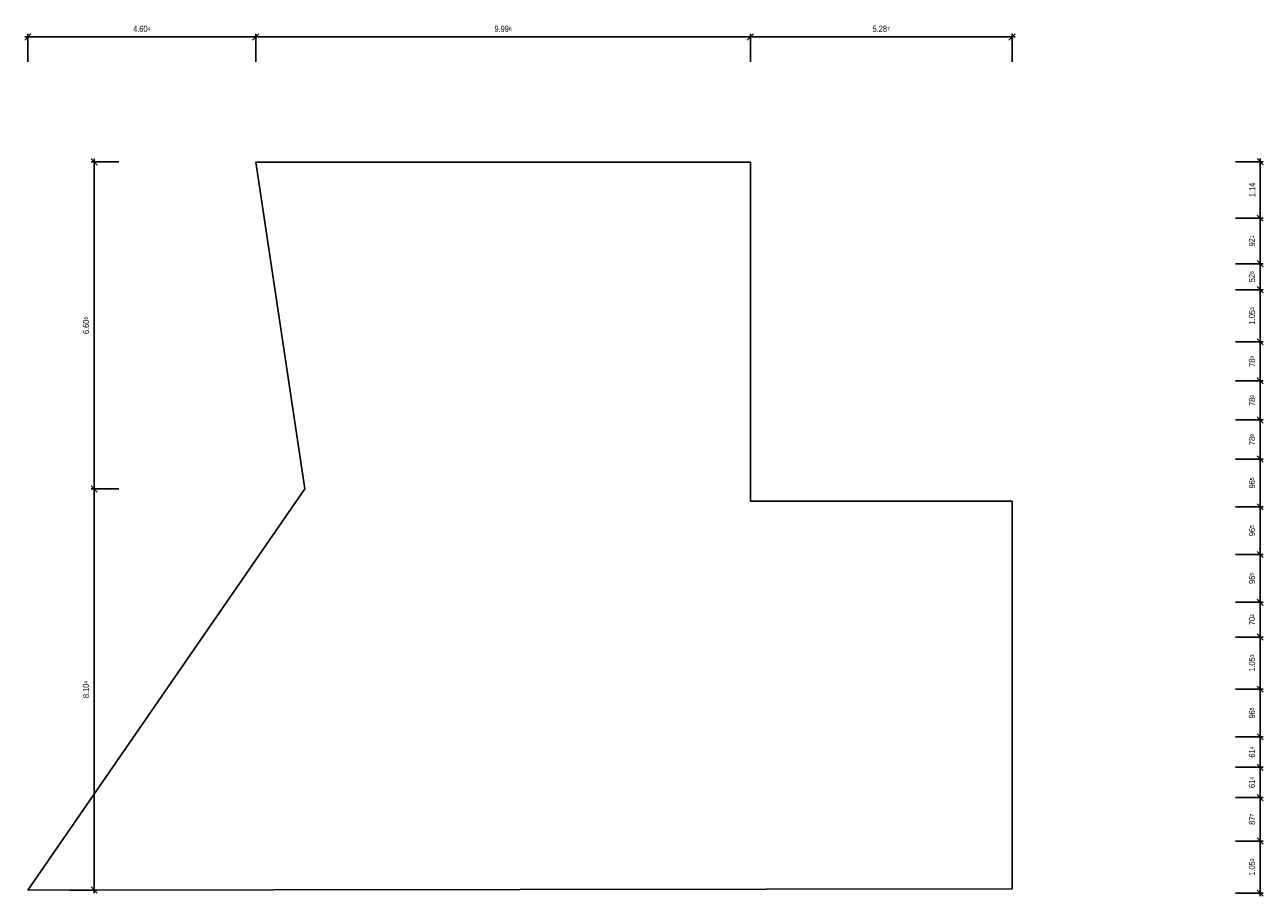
# Model space of a CAD drawing. Extents: x 35.7 to 60.8, y 24.4 to 42.
import ezdxf

# ---------------------------------------------------------------- set-up
doc = ezdxf.new("R2010")
doc.units = 0
doc.header["$MEASUREMENT"] = 0
doc.linetypes.add('PUNKTX2', pattern=[0.5, 0, -0.5])
doc.layers.add('Raum_____PA', color=202, linetype='PUNKTX2', plot=False)
doc.layers.add('Raum__B50PA', color=7, linetype='Continuous')
doc.styles.add('ArialNarrow', font='arialn.ttf')
doc.dimstyles.new('ARSO_M050_T025', dxfattribs={"dimtxt": 0.125, "dimasz": 0.125, "dimexe": 0.0625, "dimexo": 0, "dimgap": 0.1, "dimtad": 1, "dimdec": 4, "dimrnd": 0.0025, "dimzin": 4, "dimdsep": 46, "dimtxsty": 'ArialNarrow', "dimblk": 'OBLIQUE', "dimcen": 0.045, "dimdle": 0.0625, "dimclrd": 256, "dimclre": 256, "dimclrt": 256, "dimadec": 0, "dimazin": 0, "dimtfac": 1, "dimtdec": 4, "dimtmove": 2, "dimatfit": 3, "dimfxl": 0, "dimtolj": 1, "dimtzin": 0, "dimlwd": -1, "dimlwe": -1, "dimarcsym": 0})

# ---------------------------------------------------------------- blocks, each defined once
blk = doc.blocks.new('_Oblique')
at = {"color": 0, "linetype": 'ByBlock', "lineweight": -2}
blk.add_line((-0.5, -0.5), (0.5, 0.5), dxfattribs=at)
blk = doc.blocks.new('*D6')
at = {"layer": 'Defpoints', "color": 0}
for p in [(40.416, 41.716), (40.416, 39.189), (35.812, 24.478)]:
    blk.add_point(p, dxfattribs=at)
at = {"layer": 'Raum__B50PA'}
for p, q in [((35.75, 41.716), (40.478, 41.716)), ((35.812, 41.216), (35.812, 41.779)), ((40.416, 41.216), (40.416, 41.779))]:
    blk.add_line(p, q, dxfattribs=at)
at = {"layer": 'Raum__B50PA', "xscale": 0.125, "yscale": 0.125, "zscale": 0.125, "rotation": 180}
blk.add_blockref('_Oblique', (35.812, 41.716), dxfattribs=at)
at = {"layer": 'Raum__B50PA', "xscale": 0.125, "yscale": 0.125, "zscale": 0.125}
blk.add_blockref('_Oblique', (40.416, 41.716), dxfattribs=at)
at = {"layer": 'Raum__B50PA', "insert": (38.114, 41.88), "char_height": 0.125, "attachment_point": 5, "style": 'ArialNarrow'}
blk.add_mtext('\\A1;\\A1;4.60\\Q;{\\A1;{\\H.075;\\S4;}}', dxfattribs=at)
blk = doc.blocks.new('*D7')
at = {"layer": 'Defpoints', "color": 0}
for p in [(50.412, 41.716), (40.416, 39.189), (50.412, 39.189)]:
    blk.add_point(p, dxfattribs=at)
at = {"layer": 'Raum__B50PA'}
for p, q in [((40.353, 41.716), (50.474, 41.716)), ((40.416, 41.216), (40.416, 41.779)), ((50.412, 41.216), (50.412, 41.779))]:
    blk.add_line(p, q, dxfattribs=at)
at = {"layer": 'Raum__B50PA', "xscale": 0.125, "yscale": 0.125, "zscale": 0.125, "rotation": 180}
blk.add_blockref('_Oblique', (40.416, 41.716), dxfattribs=at)
at = {"layer": 'Raum__B50PA', "xscale": 0.125, "yscale": 0.125, "zscale": 0.125}
blk.add_blockref('_Oblique', (50.412, 41.716), dxfattribs=at)
at = {"layer": 'Raum__B50PA', "insert": (45.414, 41.88), "char_height": 0.125, "attachment_point": 5, "style": 'ArialNarrow'}
blk.add_mtext('\\A1;\\A1;9.99\\Q;{\\A1;{\\H.075;\\S6;}}', dxfattribs=at)
blk = doc.blocks.new('*D8')
at = {"layer": 'Defpoints', "color": 0}
for p in [(55.699, 41.716), (50.412, 39.189), (55.699, 32.335)]:
    blk.add_point(p, dxfattribs=at)
at = {"layer": 'Raum__B50PA'}
for p, q in [((50.349, 41.716), (55.761, 41.716)), ((50.412, 41.216), (50.412, 41.779)), ((55.699, 41.216), (55.699, 41.779))]:
    blk.add_line(p, q, dxfattribs=at)
at = {"layer": 'Raum__B50PA', "xscale": 0.125, "yscale": 0.125, "zscale": 0.125, "rotation": 180}
blk.add_blockref('_Oblique', (50.412, 41.716), dxfattribs=at)
at = {"layer": 'Raum__B50PA', "xscale": 0.125, "yscale": 0.125, "zscale": 0.125}
blk.add_blockref('_Oblique', (55.699, 41.716), dxfattribs=at)
at = {"layer": 'Raum__B50PA', "insert": (53.055, 41.88), "char_height": 0.125, "attachment_point": 5, "style": 'ArialNarrow'}
blk.add_mtext('\\A1;\\A1;5.28\\Q;{\\A1;{\\H.075;\\S7;}}', dxfattribs=at)
blk = doc.blocks.new('*D9')
at = {"layer": 'Defpoints', "color": 0}
for p in [(37.151, 32.583), (41.407, 32.583), (35.812, 24.478)]:
    blk.add_point(p, dxfattribs=at)
at = {"layer": 'Raum__B50PA'}
for p, q in [((37.651, 32.583), (37.088, 32.583)), ((37.151, 24.416), (37.151, 32.645)), ((36.651, 24.478), (37.213, 24.478))]:
    blk.add_line(p, q, dxfattribs=at)
at = {"layer": 'Raum__B50PA', "xscale": 0.125, "yscale": 0.125, "zscale": 0.125}
for p, rotation in [((37.151, 32.583), 90), ((37.151, 24.478), 270)]:
    blk.add_blockref('_Oblique', p, dxfattribs=dict(at, rotation=rotation))
at = {"layer": 'Raum__B50PA', "insert": (36.987, 28.531), "char_height": 0.125, "attachment_point": 5, "rotation": 90, "style": 'ArialNarrow'}
blk.add_mtext('\\A1;\\A1;8.10\\Q;{\\A1;{\\H.075;\\S4;}}', dxfattribs=at)
blk = doc.blocks.new('*D10')
at = {"layer": 'Defpoints', "color": 0}
for p in [(37.151, 39.189), (40.416, 39.189), (41.407, 32.583)]:
    blk.add_point(p, dxfattribs=at)
at = {"layer": 'Raum__B50PA'}
for p, q in [((37.651, 39.189), (37.088, 39.189)), ((37.151, 32.52), (37.151, 39.251)), ((37.651, 32.583), (37.088, 32.583))]:
    blk.add_line(p, q, dxfattribs=at)
at = {"layer": 'Raum__B50PA', "xscale": 0.125, "yscale": 0.125, "zscale": 0.125}
for p, rotation in [((37.151, 39.189), 90), ((37.151, 32.583), 270)]:
    blk.add_blockref('_Oblique', p, dxfattribs=dict(at, rotation=rotation))
at = {"layer": 'Raum__B50PA', "insert": (36.987, 35.886), "char_height": 0.125, "attachment_point": 5, "rotation": 90, "style": 'ArialNarrow'}
blk.add_mtext('\\A1;\\A1;6.60\\Q;{\\A1;{\\H.075;\\S6;}}', dxfattribs=at)
blk = doc.blocks.new('*D11')
at = {"layer": 'Defpoints', "color": 0}
for p in [(58.123, 39.195), (58.694, 38.055), (60.712, 38.055)]:
    blk.add_point(p, dxfattribs=at)
at = {"layer": 'Raum__B50PA'}
for p, q in [((60.212, 39.195), (60.774, 39.195)), ((60.712, 39.258), (60.712, 37.992)), ((60.212, 38.055), (60.774, 38.055))]:
    blk.add_line(p, q, dxfattribs=at)
at = {"layer": 'Raum__B50PA', "xscale": 0.125, "yscale": 0.125, "zscale": 0.125}
for p, rotation in [((60.712, 39.195), 90), ((60.712, 38.055), 270)]:
    blk.add_blockref('_Oblique', p, dxfattribs=dict(at, rotation=rotation))
at = {"layer": 'Raum__B50PA', "insert": (60.549, 38.625), "char_height": 0.125, "attachment_point": 5, "rotation": 90, "style": 'ArialNarrow'}
blk.add_mtext('\\A1;\\A1;1.14', dxfattribs=at)
blk = doc.blocks.new('*D12')
at = {"layer": 'Defpoints', "color": 0}
for p in [(58.694, 38.055), (58.255, 37.134), (60.712, 37.134)]:
    blk.add_point(p, dxfattribs=at)
at = {"layer": 'Raum__B50PA'}
for p, q in [((60.212, 38.055), (60.774, 38.055)), ((60.712, 38.117), (60.712, 37.071)), ((60.212, 37.134), (60.774, 37.134))]:
    blk.add_line(p, q, dxfattribs=at)
at = {"layer": 'Raum__B50PA', "xscale": 0.125, "yscale": 0.125, "zscale": 0.125}
for p, rotation in [((60.712, 38.055), 90), ((60.712, 37.134), 270)]:
    blk.add_blockref('_Oblique', p, dxfattribs=dict(at, rotation=rotation))
at = {"layer": 'Raum__B50PA', "insert": (60.548, 37.594), "char_height": 0.125, "attachment_point": 5, "rotation": 90, "style": 'ArialNarrow'}
blk.add_mtext('\\A1;\\A1;92\\Q;{\\A1;{\\H.075;\\S1;}}', dxfattribs=at)
blk = doc.blocks.new('*D13')
at = {"layer": 'Defpoints', "color": 0}
for p in [(58.255, 37.134), (58.255, 36.608), (60.712, 36.608)]:
    blk.add_point(p, dxfattribs=at)
at = {"layer": 'Raum__B50PA'}
for p, q in [((60.212, 37.134), (60.774, 37.134)), ((60.712, 37.196), (60.712, 36.545)), ((60.212, 36.608), (60.774, 36.608))]:
    blk.add_line(p, q, dxfattribs=at)
at = {"layer": 'Raum__B50PA', "xscale": 0.125, "yscale": 0.125, "zscale": 0.125}
for p, rotation in [((60.712, 37.134), 90), ((60.712, 36.608), 270)]:
    blk.add_blockref('_Oblique', p, dxfattribs=dict(at, rotation=rotation))
at = {"layer": 'Raum__B50PA', "insert": (60.548, 36.871), "char_height": 0.125, "attachment_point": 5, "rotation": 90, "style": 'ArialNarrow'}
blk.add_mtext('\\A1;\\A1;52\\Q;{\\A1;{\\H.075;\\S6;}}', dxfattribs=at)
blk = doc.blocks.new('*D14')
at = {"layer": 'Defpoints', "color": 0}
for p in [(58.255, 36.608), (58.562, 35.555), (60.712, 35.555)]:
    blk.add_point(p, dxfattribs=at)
at = {"layer": 'Raum__B50PA'}
for p, q in [((60.212, 36.608), (60.774, 36.608)), ((60.712, 36.67), (60.712, 35.493)), ((60.212, 35.555), (60.774, 35.555))]:
    blk.add_line(p, q, dxfattribs=at)
at = {"layer": 'Raum__B50PA', "xscale": 0.125, "yscale": 0.125, "zscale": 0.125}
for p, rotation in [((60.712, 36.608), 90), ((60.712, 35.555), 270)]:
    blk.add_blockref('_Oblique', p, dxfattribs=dict(at, rotation=rotation))
at = {"layer": 'Raum__B50PA', "insert": (60.548, 36.081), "char_height": 0.125, "attachment_point": 5, "rotation": 90, "style": 'ArialNarrow'}
blk.add_mtext('\\A1;\\A1;1.05\\Q;{\\A1;{\\H.075;\\S3;}}', dxfattribs=at)
blk = doc.blocks.new('*D15')
at = {"layer": 'Defpoints', "color": 0}
for p in [(58.562, 35.555), (58.386, 34.766), (60.712, 34.766)]:
    blk.add_point(p, dxfattribs=at)
at = {"layer": 'Raum__B50PA'}
for p, q in [((60.212, 35.555), (60.774, 35.555)), ((60.712, 35.618), (60.712, 34.703)), ((60.212, 34.766), (60.774, 34.766))]:
    blk.add_line(p, q, dxfattribs=at)
at = {"layer": 'Raum__B50PA', "xscale": 0.125, "yscale": 0.125, "zscale": 0.125}
for p, rotation in [((60.712, 35.555), 90), ((60.712, 34.766), 270)]:
    blk.add_blockref('_Oblique', p, dxfattribs=dict(at, rotation=rotation))
at = {"layer": 'Raum__B50PA', "insert": (60.548, 35.16), "char_height": 0.125, "attachment_point": 5, "rotation": 90, "style": 'ArialNarrow'}
blk.add_mtext('\\A1;\\A1;78\\Q;{\\A1;{\\H.075;\\S9;}}', dxfattribs=at)
blk = doc.blocks.new('*D16')
at = {"layer": 'Defpoints', "color": 0}
for p in [(58.386, 34.766), (58.211, 33.976), (60.712, 33.976)]:
    blk.add_point(p, dxfattribs=at)
at = {"layer": 'Raum__B50PA'}
for p, q in [((60.712, 34.828), (60.712, 33.914)), ((60.212, 34.766), (60.774, 34.766)), ((60.212, 33.976), (60.774, 33.976))]:
    blk.add_line(p, q, dxfattribs=at)
at = {"layer": 'Raum__B50PA', "xscale": 0.125, "yscale": 0.125, "zscale": 0.125}
for p, rotation in [((60.712, 34.766), 90), ((60.712, 33.976), 270)]:
    blk.add_blockref('_Oblique', p, dxfattribs=dict(at, rotation=rotation))
at = {"layer": 'Raum__B50PA', "insert": (60.548, 34.371), "char_height": 0.125, "attachment_point": 5, "rotation": 90, "style": 'ArialNarrow'}
blk.add_mtext('\\A1;\\A1;78\\Q;{\\A1;{\\H.075;\\S9;}}', dxfattribs=at)
blk = doc.blocks.new('*D17')
at = {"layer": 'Defpoints', "color": 0}
for p in [(58.211, 33.976), (58.211, 33.187), (60.712, 33.187)]:
    blk.add_point(p, dxfattribs=at)
at = {"layer": 'Raum__B50PA'}
for p, q in [((60.712, 34.039), (60.712, 33.124)), ((60.212, 33.976), (60.774, 33.976)), ((60.212, 33.187), (60.774, 33.187))]:
    blk.add_line(p, q, dxfattribs=at)
at = {"layer": 'Raum__B50PA', "xscale": 0.125, "yscale": 0.125, "zscale": 0.125}
for p, rotation in [((60.712, 33.976), 90), ((60.712, 33.187), 270)]:
    blk.add_blockref('_Oblique', p, dxfattribs=dict(at, rotation=rotation))
at = {"layer": 'Raum__B50PA', "insert": (60.548, 33.581), "char_height": 0.125, "attachment_point": 5, "rotation": 90, "style": 'ArialNarrow'}
blk.add_mtext('\\A1;\\A1;78\\Q;{\\A1;{\\H.075;\\S9;}}', dxfattribs=at)
blk = doc.blocks.new('*D18')
at = {"layer": 'Defpoints', "color": 0}
for p in [(58.211, 33.187), (58.65, 32.222), (60.712, 32.222)]:
    blk.add_point(p, dxfattribs=at)
at = {"layer": 'Raum__B50PA'}
for p, q in [((60.212, 33.187), (60.774, 33.187)), ((60.712, 33.249), (60.712, 32.159)), ((60.212, 32.222), (60.774, 32.222))]:
    blk.add_line(p, q, dxfattribs=at)
at = {"layer": 'Raum__B50PA', "xscale": 0.125, "yscale": 0.125, "zscale": 0.125}
for p, rotation in [((60.712, 33.187), 90), ((60.712, 32.222), 270)]:
    blk.add_blockref('_Oblique', p, dxfattribs=dict(at, rotation=rotation))
at = {"layer": 'Raum__B50PA', "insert": (60.548, 32.704), "char_height": 0.125, "attachment_point": 5, "rotation": 90, "style": 'ArialNarrow'}
blk.add_mtext('\\A1;\\A1;96\\Q;{\\A1;{\\H.075;\\S5;}}', dxfattribs=at)
blk = doc.blocks.new('*D19')
at = {"layer": 'Defpoints', "color": 0}
for p in [(58.65, 32.222), (58.781, 31.257), (60.712, 31.257)]:
    blk.add_point(p, dxfattribs=at)
at = {"layer": 'Raum__B50PA'}
for p, q in [((60.712, 32.284), (60.712, 31.195)), ((60.212, 32.222), (60.774, 32.222)), ((60.212, 31.257), (60.774, 31.257))]:
    blk.add_line(p, q, dxfattribs=at)
at = {"layer": 'Raum__B50PA', "xscale": 0.125, "yscale": 0.125, "zscale": 0.125}
for p, rotation in [((60.712, 32.222), 90), ((60.712, 31.257), 270)]:
    blk.add_blockref('_Oblique', p, dxfattribs=dict(at, rotation=rotation))
at = {"layer": 'Raum__B50PA', "insert": (60.548, 31.74), "char_height": 0.125, "attachment_point": 5, "rotation": 90, "style": 'ArialNarrow'}
blk.add_mtext('\\A1;\\A1;96\\Q;{\\A1;{\\H.075;\\S5;}}', dxfattribs=at)
blk = doc.blocks.new('*D20')
at = {"layer": 'Defpoints', "color": 0}
for p in [(58.781, 31.257), (58.211, 30.292), (60.712, 30.292)]:
    blk.add_point(p, dxfattribs=at)
at = {"layer": 'Raum__B50PA'}
for p, q in [((60.712, 31.32), (60.712, 30.23)), ((60.212, 31.257), (60.774, 31.257)), ((60.212, 30.292), (60.774, 30.292))]:
    blk.add_line(p, q, dxfattribs=at)
at = {"layer": 'Raum__B50PA', "xscale": 0.125, "yscale": 0.125, "zscale": 0.125}
for p, rotation in [((60.712, 31.257), 90), ((60.712, 30.292), 270)]:
    blk.add_blockref('_Oblique', p, dxfattribs=dict(at, rotation=rotation))
at = {"layer": 'Raum__B50PA', "insert": (60.548, 30.775), "char_height": 0.125, "attachment_point": 5, "rotation": 90, "style": 'ArialNarrow'}
blk.add_mtext('\\A1;\\A1;96\\Q;{\\A1;{\\H.075;\\S5;}}', dxfattribs=at)
blk = doc.blocks.new('*D21')
at = {"layer": 'Defpoints', "color": 0}
for p in [(58.211, 30.292), (57.948, 29.591), (60.712, 29.591)]:
    blk.add_point(p, dxfattribs=at)
at = {"layer": 'Raum__B50PA'}
for p, q in [((60.212, 30.292), (60.774, 30.292)), ((60.712, 30.355), (60.712, 29.528)), ((60.212, 29.591), (60.774, 29.591))]:
    blk.add_line(p, q, dxfattribs=at)
at = {"layer": 'Raum__B50PA', "xscale": 0.125, "yscale": 0.125, "zscale": 0.125}
for p, rotation in [((60.712, 30.292), 90), ((60.712, 29.591), 270)]:
    blk.add_blockref('_Oblique', p, dxfattribs=dict(at, rotation=rotation))
at = {"layer": 'Raum__B50PA', "insert": (60.548, 29.941), "char_height": 0.125, "attachment_point": 5, "rotation": 90, "style": 'ArialNarrow'}
blk.add_mtext('\\A1;\\A1;70\\Q;{\\A1;{\\H.075;\\S2;}}', dxfattribs=at)
blk = doc.blocks.new('*D22')
at = {"layer": 'Defpoints', "color": 0}
for p in [(57.948, 29.591), (58.035, 28.538), (60.712, 28.538)]:
    blk.add_point(p, dxfattribs=at)
at = {"layer": 'Raum__B50PA'}
for p, q in [((60.212, 29.591), (60.774, 29.591)), ((60.712, 29.653), (60.712, 28.476)), ((60.212, 28.538), (60.774, 28.538))]:
    blk.add_line(p, q, dxfattribs=at)
at = {"layer": 'Raum__B50PA', "xscale": 0.125, "yscale": 0.125, "zscale": 0.125}
for p, rotation in [((60.712, 29.591), 90), ((60.712, 28.538), 270)]:
    blk.add_blockref('_Oblique', p, dxfattribs=dict(at, rotation=rotation))
at = {"layer": 'Raum__B50PA', "insert": (60.548, 29.064), "char_height": 0.125, "attachment_point": 5, "rotation": 90, "style": 'ArialNarrow'}
blk.add_mtext('\\A1;\\A1;1.05\\Q;{\\A1;{\\H.075;\\S3;}}', dxfattribs=at)
blk = doc.blocks.new('*D23')
at = {"layer": 'Defpoints', "color": 0}
for p in [(58.035, 28.538), (58.518, 27.573), (60.712, 27.573)]:
    blk.add_point(p, dxfattribs=at)
at = {"layer": 'Raum__B50PA'}
for p, q in [((60.212, 28.538), (60.774, 28.538)), ((60.712, 28.601), (60.712, 27.511)), ((60.212, 27.573), (60.774, 27.573))]:
    blk.add_line(p, q, dxfattribs=at)
at = {"layer": 'Raum__B50PA', "xscale": 0.125, "yscale": 0.125, "zscale": 0.125}
for p, rotation in [((60.712, 28.538), 90), ((60.712, 27.573), 270)]:
    blk.add_blockref('_Oblique', p, dxfattribs=dict(at, rotation=rotation))
at = {"layer": 'Raum__B50PA', "insert": (60.548, 28.056), "char_height": 0.125, "attachment_point": 5, "rotation": 90, "style": 'ArialNarrow'}
blk.add_mtext('\\A1;\\A1;96\\Q;{\\A1;{\\H.075;\\S5;}}', dxfattribs=at)
blk = doc.blocks.new('*D24')
at = {"layer": 'Defpoints', "color": 0}
for p in [(58.518, 27.573), (58.825, 26.959), (60.712, 26.959)]:
    blk.add_point(p, dxfattribs=at)
at = {"layer": 'Raum__B50PA'}
for p, q in [((60.212, 27.573), (60.774, 27.573)), ((60.712, 27.636), (60.712, 26.897)), ((60.212, 26.959), (60.774, 26.959))]:
    blk.add_line(p, q, dxfattribs=at)
at = {"layer": 'Raum__B50PA', "xscale": 0.125, "yscale": 0.125, "zscale": 0.125}
for p, rotation in [((60.712, 27.573), 90), ((60.712, 26.959), 270)]:
    blk.add_blockref('_Oblique', p, dxfattribs=dict(at, rotation=rotation))
at = {"layer": 'Raum__B50PA', "insert": (60.548, 27.266), "char_height": 0.125, "attachment_point": 5, "rotation": 90, "style": 'ArialNarrow'}
blk.add_mtext('\\A1;\\A1;61\\Q;{\\A1;{\\H.075;\\S4;}}', dxfattribs=at)
blk = doc.blocks.new('*D25')
at = {"layer": 'Defpoints', "color": 0}
for p in [(58.825, 26.959), (58.781, 26.345), (60.712, 26.345)]:
    blk.add_point(p, dxfattribs=at)
at = {"layer": 'Raum__B50PA'}
for p, q in [((60.212, 26.959), (60.774, 26.959)), ((60.712, 27.022), (60.712, 26.283)), ((60.212, 26.345), (60.774, 26.345))]:
    blk.add_line(p, q, dxfattribs=at)
at = {"layer": 'Raum__B50PA', "xscale": 0.125, "yscale": 0.125, "zscale": 0.125}
for p, rotation in [((60.712, 26.959), 90), ((60.712, 26.345), 270)]:
    blk.add_blockref('_Oblique', p, dxfattribs=dict(at, rotation=rotation))
at = {"layer": 'Raum__B50PA', "insert": (60.548, 26.652), "char_height": 0.125, "attachment_point": 5, "rotation": 90, "style": 'ArialNarrow'}
blk.add_mtext('\\A1;\\A1;61\\Q;{\\A1;{\\H.075;\\S4;}}', dxfattribs=at)
blk = doc.blocks.new('*D26')
at = {"layer": 'Defpoints', "color": 0}
for p in [(58.781, 26.345), (58.211, 25.468), (60.712, 25.468)]:
    blk.add_point(p, dxfattribs=at)
at = {"layer": 'Raum__B50PA'}
for p, q in [((60.212, 26.345), (60.774, 26.345)), ((60.712, 26.408), (60.712, 25.406)), ((60.212, 25.468), (60.774, 25.468))]:
    blk.add_line(p, q, dxfattribs=at)
at = {"layer": 'Raum__B50PA', "xscale": 0.125, "yscale": 0.125, "zscale": 0.125}
for p, rotation in [((60.712, 26.345), 90), ((60.712, 25.468), 270)]:
    blk.add_blockref('_Oblique', p, dxfattribs=dict(at, rotation=rotation))
at = {"layer": 'Raum__B50PA', "insert": (60.548, 25.907), "char_height": 0.125, "attachment_point": 5, "rotation": 90, "style": 'ArialNarrow'}
blk.add_mtext('\\A1;\\A1;87\\Q;{\\A1;{\\H.075;\\S7;}}', dxfattribs=at)
blk = doc.blocks.new('*D27')
at = {"layer": 'Defpoints', "color": 0}
for p in [(58.211, 25.468), (57.86, 24.416), (60.712, 24.416)]:
    blk.add_point(p, dxfattribs=at)
at = {"layer": 'Raum__B50PA'}
for p, q in [((60.712, 25.531), (60.712, 24.353)), ((60.212, 25.468), (60.774, 25.468)), ((60.212, 24.416), (60.774, 24.416))]:
    blk.add_line(p, q, dxfattribs=at)
at = {"layer": 'Raum__B50PA', "xscale": 0.125, "yscale": 0.125, "zscale": 0.125}
for p, rotation in [((60.712, 25.468), 90), ((60.712, 24.416), 270)]:
    blk.add_blockref('_Oblique', p, dxfattribs=dict(at, rotation=rotation))
at = {"layer": 'Raum__B50PA', "insert": (60.548, 24.942), "char_height": 0.125, "attachment_point": 5, "rotation": 90, "style": 'ArialNarrow'}
blk.add_mtext('\\A1;\\A1;1.05\\Q;{\\A1;{\\H.075;\\S3;}}', dxfattribs=at)

msp = doc.modelspace()

# ---------------------------------------------------------------- linework, layer by layer
at = {"layer": 'Raum_____PA', "linetype": 'Continuous', "ltscale": 1000}
msp.add_lwpolyline([(40.41579, 39.18878), (50.41166, 39.18878), (50.41166, 32.335), (55.69873, 32.335), (55.69873, 24.50075), (35.81208, 24.47837), (41.40712, 32.58273)], close=True, dxfattribs=at)

# ---------------------------------------------------------------- dimensions: what is measured, and where the dimension line sits
at = {"layer": 'Raum__B50PA'}
for base, p1, p2, angle, text, picture, middle in [((40.41579, 41.71604), (35.81208, 24.47837), (40.41579, 39.18878), 180, '\\A1;4.60\\Q;{\\A1;{\\H.075;\\S4;}}', '*D6', (38.11394, 41.87986)), ((50.41166, 41.71604), (40.41579, 39.18878), (50.41166, 39.18878), 180, '\\A1;9.99\\Q;{\\A1;{\\H.075;\\S6;}}', '*D7', (45.41373, 41.87986)), ((55.69873, 41.71604), (50.41166, 39.18878), (55.69873, 32.335), 180, '\\A1;5.28\\Q;{\\A1;{\\H.075;\\S7;}}', '*D8', (53.05519, 41.87986)), ((37.15096, 39.18878), (41.40712, 32.58273), (40.41579, 39.18878), 270, '\\A1;6.60\\Q;{\\A1;{\\H.075;\\S6;}}', '*D10', (36.98713, 35.88576)), ((60.71175, 38.0548), (58.12313, 39.19506), (58.69351, 38.0548), 90, '\\A1;1.14', '*D11', (60.54899, 38.62493)), ((60.71175, 37.13382), (58.69351, 38.0548), (58.25476, 37.13382), 90, '\\A1;92\\Q;{\\A1;{\\H.075;\\S1;}}', '*D12', (60.54793, 37.59431)), ((60.71175, 36.60755), (58.25476, 37.13382), (58.25476, 36.60755), 90, '\\A1;52\\Q;{\\A1;{\\H.075;\\S6;}}', '*D13', (60.54793, 36.87068)), ((60.71175, 35.555), (58.25476, 36.60755), (58.56188, 35.555), 90, '\\A1;1.05\\Q;{\\A1;{\\H.075;\\S3;}}', '*D14', (60.54793, 36.08128)), ((60.71175, 34.76559), (58.56188, 35.555), (58.38638, 34.76559), 90, '\\A1;78\\Q;{\\A1;{\\H.075;\\S9;}}', '*D15', (60.54793, 35.1603)), ((60.71175, 33.97618), (58.38638, 34.76559), (58.21088, 33.97618), 90, '\\A1;78\\Q;{\\A1;{\\H.075;\\S9;}}', '*D16', (60.54793, 34.37089)), ((60.71175, 33.18678), (58.21088, 33.97618), (58.21088, 33.18678), 90, '\\A1;78\\Q;{\\A1;{\\H.075;\\S9;}}', '*D17', (60.54793, 33.58148)), ((60.71175, 32.22194), (58.21088, 33.18678), (58.64963, 32.22194), 90, '\\A1;96\\Q;{\\A1;{\\H.075;\\S5;}}', '*D18', (60.54793, 32.70436)), ((37.15096, 32.58273), (35.81208, 24.47837), (41.40712, 32.58273), 270, '\\A1;8.10\\Q;{\\A1;{\\H.075;\\S4;}}', '*D9', (36.98713, 28.53055)), ((60.71175, 31.25711), (58.64963, 32.22194), (58.78126, 31.25711), 90, '\\A1;96\\Q;{\\A1;{\\H.075;\\S5;}}', '*D19', (60.54793, 31.73953)), ((60.71175, 30.29228), (58.78126, 31.25711), (58.21088, 30.29228), 90, '\\A1;96\\Q;{\\A1;{\\H.075;\\S5;}}', '*D20', (60.54793, 30.77469)), ((60.71175, 29.59058), (58.21088, 30.29228), (57.94763, 29.59058), 90, '\\A1;70\\Q;{\\A1;{\\H.075;\\S2;}}', '*D21', (60.54793, 29.94143)), ((60.71175, 28.53803), (57.94763, 29.59058), (58.03538, 28.53803), 90, '\\A1;1.05\\Q;{\\A1;{\\H.075;\\S3;}}', '*D22', (60.54793, 29.06431)), ((60.71175, 27.5732), (58.03538, 28.53803), (58.51801, 27.5732), 90, '\\A1;96\\Q;{\\A1;{\\H.075;\\S5;}}', '*D23', (60.54793, 28.05562)), ((60.71175, 26.95922), (58.51801, 27.5732), (58.82513, 26.95922), 90, '\\A1;61\\Q;{\\A1;{\\H.075;\\S4;}}', '*D24', (60.54793, 27.26621)), ((60.71175, 26.34523), (58.82513, 26.95922), (58.78126, 26.34523), 90, '\\A1;61\\Q;{\\A1;{\\H.075;\\S4;}}', '*D25', (60.54793, 26.65222)), ((60.71175, 25.46811), (58.78126, 26.34523), (58.21088, 25.46811), 90, '\\A1;87\\Q;{\\A1;{\\H.075;\\S7;}}', '*D26', (60.54793, 25.90667)), ((60.71175, 24.41556), (58.21088, 25.46811), (57.85988, 24.41556), 90, '\\A1;1.05\\Q;{\\A1;{\\H.075;\\S3;}}', '*D27', (60.54793, 24.94184))]:
    dim = msp.add_linear_dim(base=base, p1=p1, p2=p2, angle=angle, text=text, dimstyle='ARSO_M050_T025', dxfattribs=at)
    dim.commit()
    dim.dimension.update_dxf_attribs({"geometry": picture, "text_midpoint": middle})

doc.saveas('drawing.dxf')
